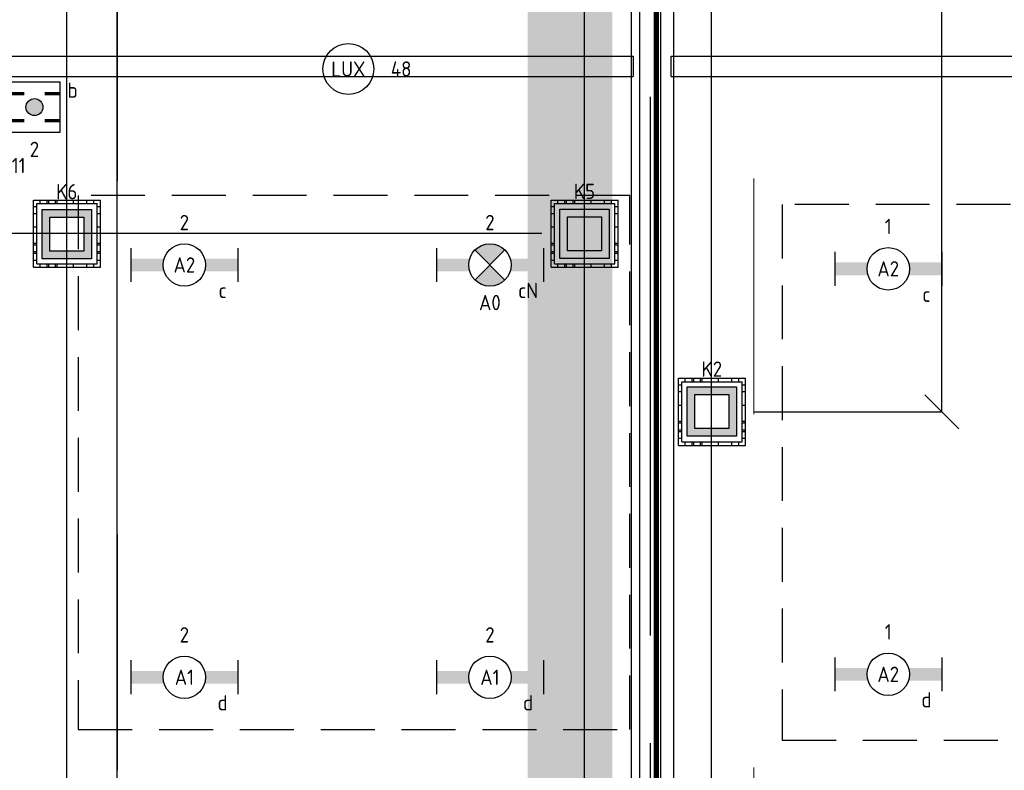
# Model space of a CAD drawing. Header units: millimetres. Extents: x -38032 to 104346, y -31182 to 78566.
# Tile 52 of 213: x 23783 to 29584, y 5500 to 9924. Entities that reach past the tile are written whole.
import ezdxf
from ezdxf.enums import TextEntityAlignment as Align

# ---------------------------------------------------------------- set-up
doc = ezdxf.new("R2010")
doc.units = ezdxf.units.MM
doc.header["$LTSCALE"] = 100
doc.header["$PDMODE"] = 1
for name, pattern in [('HIDDEN2', [4.7625, 3.175, -1.5875]), ('PHANTOM', [63.5, 31.75, -6.35, 6.35, -6.35, 6.35, -6.35]), ('STYLE_11', [5, 3.888855, -0.416718, 0.277786, -0.416641])]:
    doc.linetypes.add(name, pattern=pattern)
for name, color, linetype in [('AL$1A---_ALGEMEEN', 8, 'Continuous'), ('AL------_MAATVOERING', 2, 'Continuous'), ('BOUWKUNDIG', 8, 'Continuous'), ('EB6421--_ATTRIB', 2, 'Continuous'), ('EB6511--_ATTRIB', 2, 'Continuous'), ('EL6131--_KG', 3, 'Continuous'), ('EL6222--', 3, 'Continuous'), ('EL6311--', 3, 'Continuous'), ('EL6311--_meetgegevens LUX-waarden', 3, 'Continuous'), ('el6311--nv', 7, 'Continuous'), ('EL6421--', 3, 'Continuous'), ('kaderscheiding', 9, 'Continuous'), ('Kastenscheiding', 4, 'PHANTOM'), ('LICHT_TEXT018', 1, 'Continuous'), ('Tekening scheiding', 8, 'Continuous'), ('Vloerdoos', 3, 'Continuous'), ('Vloerdoos (OUD)', 3, 'Continuous'), ('wieland dozen', 3, 'Continuous')]:
    doc.layers.add(name, color=color, linetype=linetype)
doc.layers.add('stramien', color=1, linetype='Continuous', lineweight=9)
doc.layers.get('Vloerdoos').off()
doc.styles.add('BURO-018', font='iso.shx', dxfattribs={"height": 90})
doc.styles.get("Standard").update_dxf_attribs({"font": 'iso.shx'})
doc.dimstyles.new('STABICAD', dxfattribs={"dimscale": 100, "dimtxt": 1.8, "dimasz": 2, "dimexe": 0, "dimexo": 2.5, "dimgap": 1.5, "dimtad": 0, "dimdec": 0, "dimrnd": 10, "dimzin": 0, "dimdsep": 46, "dimtxsty": 'Standard', "dimblk1": 'OBLIQUE', "dimblk2": 'OBLIQUE', "dimsah": 1, "dimcen": -3, "dimadec": 0, "dimazin": 0, "dimtfac": 1, "dimtdec": 0, "dimtofl": 0, "dimtmove": 2, "dimatfit": 3, "dimfxl": 0, "dimtvp": 1.055556, "dimtolj": 1, "dimtzin": 0, "dimarcsym": 0})

# ---------------------------------------------------------------- blocks, each defined once
blk = doc.blocks.new('_Oblique')
at = {"color": 0, "linetype": 'ByBlock', "lineweight": -2}
blk.add_line((-0.5, -0.5), (0.5, 0.5), dxfattribs=at)
blk = doc.blocks.new('*D108')
at = {"layer": 'AL------_MAATVOERING', "color": 0, "lineweight": -2}
for p, q in [((24357.6, 4463.4), (24357.6, 14901.6)), ((27860, 14901.6), (24357.6, 14901.6)), ((27860, 4571.9), (27860, 14901.6))]:
    blk.add_line(p, q, dxfattribs=at)
at = {"layer": 'Defpoints', "color": 0}
for p in [(24357.6, 14901.6), (27860, 4321.9), (24357.6, 4213.4)]:
    blk.add_point(p, dxfattribs=at)
at = {"layer": 'AL------_MAATVOERING', "color": 0, "lineweight": -2, "xscale": 200, "yscale": 200, "zscale": 200, "rotation": 180}
blk.add_blockref('_Oblique', (24357.6, 14901.6), dxfattribs=at)
at = {"layer": 'AL------_MAATVOERING', "color": 0, "lineweight": -2, "xscale": 200, "yscale": 200, "zscale": 200}
blk.add_blockref('_Oblique', (27860, 14901.6), dxfattribs=at)
at = {"layer": 'AL------_MAATVOERING', "color": 0, "insert": (26108.8, 15091.6), "char_height": 180, "attachment_point": 5}
blk.add_mtext('\\A1;3500', dxfattribs=at)
blk = doc.blocks.new('*D111')
at = {"layer": 'AL------_MAATVOERING', "color": 0, "lineweight": -2}
for p, q in [((28110, 14300), (29215.6, 14300)), ((29215.6, 7613.4), (29215.6, 14300)), ((28110, 7613.4), (29215.6, 7613.4))]:
    blk.add_line(p, q, dxfattribs=at)
at = {"layer": 'Defpoints', "color": 0}
for p in [(27860, 14300), (29215.6, 14300), (27860, 7613.4)]:
    blk.add_point(p, dxfattribs=at)
at = {"layer": 'AL------_MAATVOERING', "color": 0, "lineweight": -2, "xscale": 200, "yscale": 200, "zscale": 200}
for p, rotation in [((29215.6, 14300), 90), ((29215.6, 7613.4), 270)]:
    blk.add_blockref('_Oblique', p, dxfattribs=dict(at, rotation=rotation))
at = {"layer": 'AL------_MAATVOERING', "color": 0, "insert": (29025.6, 10956.7), "char_height": 180, "attachment_point": 5, "rotation": 90}
blk.add_mtext('\\A1;6690', dxfattribs=at)
blk = doc.blocks.new('*D113')
at = {"layer": 'AL------_MAATVOERING', "color": 0, "lineweight": -2}
for p, q in [((26860, 14300), (19077.9, 14300)), ((19077.9, 8663.4), (19077.9, 14300)), ((26860, 8663.4), (19077.9, 8663.4))]:
    blk.add_line(p, q, dxfattribs=at)
at = {"layer": 'Defpoints', "color": 0}
for p in [(19077.9, 14300), (27110, 14300), (27110, 8663.4)]:
    blk.add_point(p, dxfattribs=at)
at = {"layer": 'AL------_MAATVOERING', "color": 0, "lineweight": -2, "xscale": 200, "yscale": 200, "zscale": 200}
for p, rotation in [((19077.9, 14300), 90), ((19077.9, 8663.4), 270)]:
    blk.add_blockref('_Oblique', p, dxfattribs=dict(at, rotation=rotation))
at = {"layer": 'AL------_MAATVOERING', "color": 0, "insert": (18887.9, 11481.7), "char_height": 180, "attachment_point": 5, "rotation": 90}
blk.add_mtext('\\A1;5640', dxfattribs=at)
blk = doc.blocks.new('*D114')
at = {"layer": 'AL------_MAATVOERING', "color": 0, "lineweight": -2}
for p, q in [((24357.6, 3763.4), (24357.6, 13946.4)), ((27110, 13946.4), (24357.6, 13946.4)), ((27110, 4492.2), (27110, 13946.4))]:
    blk.add_line(p, q, dxfattribs=at)
at = {"layer": 'Defpoints', "color": 0}
for p in [(24357.6, 13946.4), (27110, 4242.2), (24357.6, 3513.4)]:
    blk.add_point(p, dxfattribs=at)
at = {"layer": 'AL------_MAATVOERING', "color": 0, "lineweight": -2, "xscale": 200, "yscale": 200, "zscale": 200, "rotation": 180}
blk.add_blockref('_Oblique', (24357.6, 13946.4), dxfattribs=at)
at = {"layer": 'AL------_MAATVOERING', "color": 0, "lineweight": -2, "xscale": 200, "yscale": 200, "zscale": 200}
blk.add_blockref('_Oblique', (27110, 13946.4), dxfattribs=at)
at = {"layer": 'AL------_MAATVOERING', "color": 0, "insert": (25733.8, 14136.4), "char_height": 180, "attachment_point": 5}
blk.add_mtext('\\A1;2750', dxfattribs=at)
blk = doc.blocks.new('*D115')
at = {"layer": 'AL------_MAATVOERING', "color": 0, "lineweight": -2}
for p, q in [((24060, 13946.4), (23860, 13946.4)), ((24060, 4092.2), (24060, 13946.4)), ((24357.6, 3363.4), (24357.6, 13946.4)), ((24357.6, 13946.4), (24557.6, 13946.4))]:
    blk.add_line(p, q, dxfattribs=at)
at = {"layer": 'Defpoints', "color": 0}
for p in [(24357.6, 13946.4), (24060, 3842.2), (24357.6, 3113.4)]:
    blk.add_point(p, dxfattribs=at)
at = {"layer": 'AL------_MAATVOERING', "color": 0, "lineweight": -2, "xscale": 200, "yscale": 200, "zscale": 200}
blk.add_blockref('_Oblique', (24060, 13946.4), dxfattribs=at)
at = {"layer": 'AL------_MAATVOERING', "color": 0, "lineweight": -2, "xscale": 200, "yscale": 200, "zscale": 200, "rotation": 180}
blk.add_blockref('_Oblique', (24357.6, 13946.4), dxfattribs=at)
at = {"layer": 'AL------_MAATVOERING', "color": 0, "insert": (24038.3, 14150.9), "char_height": 180, "attachment_point": 5}
blk.add_mtext('\\A1;300', dxfattribs=at)
blk = doc.blocks.new('VLOERDOOS')
at = {"layer": 'Vloerdoos (OUD)'}
for p, q in [((0, 395), (395, 395)), ((0, 395), (0, 0)), ((0, 355), (20, 355)), ((20, 375), (20, 20)), ((20, 375), (375, 375)), ((40, 375), (40, 395)), ((80, 375), (80, 395)), ((90, 375), (90, 395)), ((130, 375), (130, 395)), ((140, 375), (140, 395)), ((235, 375), (235, 395)), ((315, 375), (315, 395)), ((355, 375), (355, 395)), ((375, 375), (375, 20)), ((375, 355), (395, 355)), ((395, 395), (395, 0)), ((0, 315), (20, 315)), ((0, 305), (20, 305)), ((375, 315), (395, 315)), ((375, 305), (395, 305)), ((0, 265), (20, 265)), ((0, 255), (20, 255)), ((375, 265), (395, 265)), ((375, 255), (395, 255)), ((0, 160), (20, 160)), ((375, 160), (395, 160)), ((0, 80), (20, 80)), ((375, 80), (395, 80)), ((0, 40), (20, 40)), ((0, 0), (395, 0)), ((20, 20), (375, 20)), ((40, 0), (40, 20)), ((80, 0), (80, 20)), ((90, 0), (90, 20)), ((130, 0), (130, 20)), ((140, 0), (140, 20)), ((235, 0), (235, 20)), ((315, 0), (315, 20)), ((355, 0), (355, 20)), ((375, 40), (395, 40))]:
    blk.add_line(p, q, dxfattribs=at)
blk = doc.blocks.new('E00414')
at = {"color": 0, "linetype": 'Continuous'}
for p, q in [((-2.9, -2.9), (-2.9, 2.9)), ((-2.9, 2.9), (2.9, 2.9)), ((2.9, 2.9), (2.9, -2.9)), ((-2, 2), (2, 2)), ((-2, -2), (-2, 2)), ((2, 2), (2, -2)), ((2, -2), (-2, -2)), ((2.9, -2.9), (-2.9, -2.9))]:
    blk.add_line(p, q, dxfattribs=at)
at = {"color": 0}
for points in [[(-2.9, 2.9), (2.9, 2.9), (-2, 2), (2, 2)], [(-2, -2), (-2.9, -2.9), (-2, 2), (-2.9, 2.9)], [(2, 2), (2.9, 2.9), (2, -2), (2.9, -2.9)], [(2, -2), (2.9, -2.9), (-2, -2), (-2.9, -2.9)]]:
    blk.add_solid(points, dxfattribs=at)
at = {"color": 0, "linetype": 'Continuous', "style": 'BURO-018'}
for tag, p in [('E_GKAST', (0, 8)), ('E_GROEP', (0, 5)), ('E_SGROEP', (4.5, 5))]:
    blk.add_attdef(tag, text='', height=1.8, dxfattribs=at).set_placement(p, align=Align.MIDDLE)
at = {"color": 0, "linetype": 'Continuous', "style": 'BURO-018', "flags": 1}
for tag, p in [('E_VERMCODE', (13, 5)), ('E_MATCODE', (0, 0))]:
    blk.add_attdef(tag, text='', height=1.8, dxfattribs=at).set_placement(p, align=Align.MIDDLE)
blk = doc.blocks.new('A$C607426BE')
at = {"layer": 'kaderscheiding', "const_width": 500}
blk.add_lwpolyline([(-72179.6, -16016.3), (-72179.6, 82805.5)], dxfattribs=at)
blk = doc.blocks.new('1115B6630')
at = {"color": 0}
for p, q in [((-6.3, 2), (-6.3, -2)), ((6.3, 2), (6.3, -2))]:
    blk.add_line(p, q, dxfattribs=at)
at = {"color": 0, "linetype": 'Continuous'}
blk.add_circle((0, 0), 2.5, dxfattribs=at)
at = {"color": 0}
for points in [[(-2.5, 0.75), (-6.3, 0.75), (-2.5, -0.75), (-6.3, -0.75)], [(2.5, 0.75), (6.3, 0.75), (2.5, -0.75), (6.3, -0.75)]]:
    blk.add_solid(points, dxfattribs=at)
at = {"color": 0, "linetype": 'Continuous', "style": 'BURO-018'}
for tag, p in [('E_GKAST', (0, 8)), ('E_GROEP', (0, 5)), ('E_SGROEP', (4.5, 5)), ('E_ARMCODE', (0, 0)), ('E_SLET', (4.5, -3))]:
    blk.add_attdef(tag, text='', height=1.8, dxfattribs=at).set_placement(p, align=Align.MIDDLE)
blk = doc.blocks.new('E00497')
at = {"color": 0}
for p, q in [((0, 0.75), (1, 2)), ((1, -2), (1, 2)), ((0, 0.75), (-1.5, 0.75)), ((0, -0.75), (0, 0.75)), ((-1.5, -0.75), (0, -0.75)), ((0, -0.75), (1, -2))]:
    blk.add_line(p, q, dxfattribs=at)
blk.add_line((-1.5, 0.75), (-1.5, -0.75))
blk.add_circle((0, 0), 2.84, dxfattribs=at)
at = {"color": 0, "linetype": 'Continuous', "style": 'BURO-018'}
blk.add_attdef('E_TEXT1', text='', height=1.8, dxfattribs=at).set_placement((0, 4.5), align=Align.MIDDLE)
at = {"color": 0, "linetype": 'Continuous', "style": 'BURO-018', "flags": 1}
blk.add_attdef('E_MATCODE', text='', height=1.8, dxfattribs=at).set_placement((0, 0), align=Align.MIDDLE)
blk = doc.blocks.new('E00018')
at = {"color": 0, "linetype": 'Continuous'}
for p, q in [((-1.77, -1.77), (1.77, 1.77)), ((1.77, -1.77), (-1.77, 1.77))]:
    blk.add_line(p, q, dxfattribs=at)
at = {"color": 0, "linetype": 'Continuous', "const_width": 2.5}
for points in [[(-0.88, 0.88, -0.198912), (0, 1.25, -0.198912), (0.88, 0.88, -1)], [(-0.88, -0.88, 0.198912), (0, -1.25, 0.198912), (0.88, -0.88, 1)]]:
    blk.add_lwpolyline(points, format="xyb", dxfattribs=at)
blk = doc.blocks.new('1115B6630-NO1')
at = {"color": 0}
for p, q in [((-6.3, 2), (-6.3, -2)), ((6.3, 2), (6.3, -2))]:
    blk.add_line(p, q, dxfattribs=at)
at = {"color": 0, "linetype": 'Continuous'}
blk.add_circle((0, 0), 2.5, dxfattribs=at)
at = {"color": 0}
for points in [[(-2.5, 0.75), (-6.3, 0.75), (-2.5, -0.75), (-6.3, -0.75)], [(2.5, 0.75), (6.3, 0.75), (2.5, -0.75), (6.3, -0.75)]]:
    blk.add_solid(points, dxfattribs=at)
at = {"color": 0, "zscale": 50}
blk.add_blockref('E00018', (0, 0), dxfattribs=at)
at = {"color": 0, "linetype": 'Continuous', "style": 'BURO-018'}
for tag, p in [('E_GKAST', (0, 8)), ('E_GROEP', (0, 5)), ('E_SGROEP', (4.5, 5)), ('E_ARMCODE', (0, 0)), ('E_SLET', (4.5, -3))]:
    blk.add_attdef(tag, text='', height=1.8, dxfattribs=at).set_placement(p, align=Align.MIDDLE)
blk = doc.blocks.new('E-GK-GTC-783C')
at = {"color": 0, "linetype": 'Continuous'}
for p, q in [((-0.5, 60), (0.5, 60)), ((-0.5, -60), (0.5, -60))]:
    blk.add_line(p, q, dxfattribs=at)
blk = doc.blocks.new('E00404')
blk.add_hatch(color=0).paths.add_polyline_path([(-1, 0, 1), (1, 0, 1)])
at = {"color": 0}
for p, q in [((-3, -3), (-3, 3)), ((-3, 3), (3, 3)), ((3, 3), (3, -3)), ((3, -3), (-3, -3))]:
    blk.add_line(p, q, dxfattribs=at)
at = {"color": 0, "const_width": 0.4}
for points in [[(-3, 1.6), (-1.2, 1.6)], [(1.2, 1.6), (3, 1.6)], [(-3, -1.6), (-1.2, -1.6)], [(1.2, -1.6), (3, -1.6)]]:
    blk.add_lwpolyline(points, dxfattribs=at)
at = {"color": 0}
blk.add_circle((0, 0), 1, dxfattribs=at)
at = {"color": 0, "linetype": 'Continuous', "style": 'BURO-018'}
for tag, p in [('E_GKAST', (0, 8)), ('E_GROEP', (0, 5)), ('E_SGROEP', (4.5, 5)), ('E_SLET1', (-4.5, 2)), ('E_SLET2', (4.5, 2))]:
    blk.add_attdef(tag, text='', height=1.8, dxfattribs=at).set_placement(p, align=Align.MIDDLE)
at = {"color": 0, "linetype": 'Continuous', "style": 'BURO-018', "flags": 1}
blk.add_attdef('E_MATCODE', text='', height=1.8, dxfattribs=at).set_placement((0, 0), align=Align.MIDDLE)
blk = doc.blocks.new('E-GK-END-78')
at = {"color": 0, "linetype": 'Continuous'}
blk.add_line((0, 60), (0, -60), dxfattribs=at)
blk = doc.blocks.new('200254 W 212 3 04-12-2007')
at = {"layer": 'AL$1A---_ALGEMEEN'}
for points in [[(-8638, -10982.5), (-8763, -10982.5), (-8763, -21755.3), (-8638, -21741.3)], [(-8813, -21025), (-12214, -21025), (-12214, -21631.9), (-17614, -21631.9), (-17614, -22238.8), (-18524, -22238.8), (-22964, -22238.8), (-22964, -12100), (-19394, -12100), (-19394, -11315), (-8813, -11315)], [(6787, -19430.1), (6787, -11630.1), (-8563, -11630.1), (-8563, -20630.1), (-3213, -20630.1), (-3213, -20030.1), (2187, -20030.1), (2187, -19430.1)]]:
    blk.add_lwpolyline(points, close=True, dxfattribs=at)
at = {"layer": 'stramien', "linetype": 'STYLE_11', "ltscale": 50}
for p, q in [((-11839, -41013.6), (-11839, 36216.4)), ((-8089, -38914.6), (-8089, 36030))]:
    blk.add_line(p, q, dxfattribs=at)
blk = doc.blocks.new('080101-lux')
at = {"color": 0, "linetype": 'Continuous'}
blk.add_circle((0, 0), 3, dxfattribs=at)
at = {"color": 0, "linetype": 'Continuous', "style": 'BURO-018', "flags": 1}
for tag, p in [('E_ID', (0, 0)), ('E_NUMMER', (0, -5))]:
    blk.add_attdef(tag, p, '', height=1.8, dxfattribs=at)
at = {"color": 0, "linetype": 'Continuous', "style": 'BURO-018'}
blk.add_attdef('E_TEXT', text='', height=1.8, dxfattribs=at).set_placement((0, 0), align=Align.MIDDLE)
blk.add_attdef('E_KODE', text='', height=1.8, dxfattribs=at).set_placement((5, 0), align=Align.MIDDLE_LEFT)

msp = doc.modelspace()

# ---------------------------------------------------------------- block references
at = {"layer": 'Tekening scheiding'}
msp.add_blockref('A$C607426BE', (99205, -14915.5), dxfattribs=at)

# ---------------------------------------------------------------- next in the draw order: block references
at = {"layer": 'BOUWKUNDIG'}
msp.add_blockref('200254 W 212 3 04-12-2007', (36198, 24986.5), dxfattribs=at)

# ---------------------------------------------------------------- next in the draw order: linework, layer by layer
at = {"layer": 'EB6511--_ATTRIB', "const_width": 30}
msp.add_lwpolyline([(19708, 25537.6), (29397.9, 25537.6), (29397.9, 23309.5), (27533.8, 23309.5), (27533.8, 3052.6), (26473.1, 2935.7), (26555, 2550.2), (25970.4, 2456.7), (26005.5, 2129.5), (22931, 1779), (22884.2, 2117.9), (22264.6, 2117.9), (22217.8, 2363.2), (-4110.6, -508.6), (-4110.6, 12854.7), (-2391.5, 12854.7), (-2391.5, 16816), (9785.1, 16816), (9785.1, 46760.6), (17022, 46760.6)], dxfattribs=at)
at = {"layer": 'Kastenscheiding'}
msp.add_line((27499.7, -55.7), (27499.7, 23190.9), dxfattribs=at)
at = {"layer": 'LICHT_TEXT018', "linetype": 'HIDDEN2'}
for points in [[(24128.5, 5741.5), (27378.5, 5741.5), (27378.5, 8888.4), (24128.5, 8888.4)], [(28275.3, 5677.7), (31525.3, 5677.7), (31525.3, 8834.3), (28275.3, 8834.3)]]:
    msp.add_lwpolyline(points, close=True, dxfattribs=at)

# ---------------------------------------------------------------- next in the draw order: block references
at = {"layer": 'EL6131--_KG'}
for p, xscale in [((22008.1, 9648.9), 10777.15861854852), ((29801.5, 9648.9), 4358.469887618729)]:
    msp.add_blockref('E-GK-GTC-783C', p, dxfattribs=dict(at, xscale=xscale))
msp.add_blockref('E-GK-END-78', (27396.7, 9648.9), dxfattribs=at)
at = {"layer": 'EL6131--_KG', "rotation": 180}
msp.add_blockref('E-GK-END-78', (27622.2, 9648.9), dxfattribs=at)
at = {"layer": 'EL6222--'}
ref = msp.add_blockref('E00414', (24060.6, 8660.4), dxfattribs=dict(at, xscale=50, yscale=50, zscale=50))
ref.add_attrib('E_GROEP', 'K6', dxfattribs={"layer": '0', "color": 1, "linetype": 'Continuous', "height": 90, "style": 'BURO-018'}).set_placement((24060.6, 8910.4), align=Align.MIDDLE)
ref = msp.add_blockref('E00414', (27110.6, 8662.4), dxfattribs=dict(at, xscale=50, yscale=50, zscale=50))
ref.add_attrib('E_GROEP', 'K5', dxfattribs={"layer": '0', "color": 1, "linetype": 'Continuous', "height": 90, "style": 'BURO-018'}).set_placement((27110.6, 8912.4), align=Align.MIDDLE)
ref = msp.add_blockref('E00414', (27860.6, 7614.9), dxfattribs=dict(at, xscale=50, yscale=50, zscale=50))
ref.add_attrib('E_GROEP', 'K2', dxfattribs={"layer": '0', "color": 1, "linetype": 'Continuous', "height": 90, "style": 'BURO-018'}).set_placement((27860.6, 7864.9), align=Align.MIDDLE)
at = {"layer": 'EL6311--'}
ref = msp.add_blockref('1115B6630', (24753.5, 8478.4), dxfattribs=dict(at, xscale=50, yscale=50, zscale=50))
ref.add_attrib('E_ARMCODE', 'A2', dxfattribs={"layer": '0', "color": 1, "linetype": 'Continuous', "height": 90, "style": 'BURO-018'}).set_placement((24753.5, 8478.4), align=Align.MIDDLE)
ref.add_attrib('E_SLET', 'c', dxfattribs={"layer": '0', "color": 1, "linetype": 'Continuous', "height": 90, "style": 'BURO-018'}).set_placement((24978.5, 8328.4), align=Align.MIDDLE)
ref.add_attrib('E_GROEP', '2', dxfattribs={"layer": '0', "color": 1, "linetype": 'Continuous', "height": 90, "style": 'BURO-018'}).set_placement((24753.5, 8728.4), align=Align.MIDDLE)
ref = msp.add_blockref('1115B6630', (28900.3, 8455.7), dxfattribs=dict(at, xscale=50, yscale=50, zscale=50))
ref.add_attrib('E_ARMCODE', 'A2', dxfattribs={"layer": '0', "color": 1, "linetype": 'Continuous', "height": 90, "style": 'BURO-018'}).set_placement((28900.3, 8455.7), align=Align.MIDDLE)
ref.add_attrib('E_SLET', 'c', dxfattribs={"layer": '0', "color": 1, "linetype": 'Continuous', "height": 90, "style": 'BURO-018'}).set_placement((29125.3, 8305.7), align=Align.MIDDLE)
ref.add_attrib('E_GROEP', '1', dxfattribs={"layer": '0', "color": 1, "linetype": 'Continuous', "height": 90, "style": 'BURO-018'}).set_placement((28900.3, 8705.7), align=Align.MIDDLE)
ref = msp.add_blockref('1115B6630', (24753.5, 6048.4), dxfattribs=dict(at, xscale=50, yscale=50, zscale=50))
ref.add_attrib('E_ARMCODE', 'A1', dxfattribs={"layer": '0', "color": 1, "linetype": 'Continuous', "height": 90, "style": 'BURO-018'}).set_placement((24753.5, 6048.4), align=Align.MIDDLE)
ref.add_attrib('E_SLET', 'd', dxfattribs={"layer": '0', "color": 1, "linetype": 'Continuous', "height": 90, "style": 'BURO-018'}).set_placement((24978.5, 5898.4), align=Align.MIDDLE)
ref.add_attrib('E_GROEP', '2', dxfattribs={"layer": '0', "color": 1, "linetype": 'Continuous', "height": 90, "style": 'BURO-018'}).set_placement((24753.5, 6298.4), align=Align.MIDDLE)
ref = msp.add_blockref('1115B6630', (26553.5, 6048.4), dxfattribs=dict(at, xscale=50, yscale=50, zscale=50))
ref.add_attrib('E_ARMCODE', 'A1', dxfattribs={"layer": '0', "color": 1, "linetype": 'Continuous', "height": 90, "style": 'BURO-018'}).set_placement((26553.5, 6048.4), align=Align.MIDDLE)
ref.add_attrib('E_SLET', 'd', dxfattribs={"layer": '0', "color": 1, "linetype": 'Continuous', "height": 90, "style": 'BURO-018'}).set_placement((26778.5, 5898.4), align=Align.MIDDLE)
ref.add_attrib('E_GROEP', '2', dxfattribs={"layer": '0', "color": 1, "linetype": 'Continuous', "height": 90, "style": 'BURO-018'}).set_placement((26553.5, 6298.4), align=Align.MIDDLE)
ref = msp.add_blockref('1115B6630', (28900.3, 6066), dxfattribs=dict(at, xscale=50, yscale=50, zscale=50))
ref.add_attrib('E_ARMCODE', 'A2', dxfattribs={"layer": '0', "color": 1, "linetype": 'Continuous', "height": 90, "style": 'BURO-018'}).set_placement((28900.3, 6066), align=Align.MIDDLE)
ref.add_attrib('E_SLET', 'd', dxfattribs={"layer": '0', "color": 1, "linetype": 'Continuous', "height": 90, "style": 'BURO-018'}).set_placement((29125.3, 5916), align=Align.MIDDLE)
ref.add_attrib('E_GROEP', '1', dxfattribs={"layer": '0', "color": 1, "linetype": 'Continuous', "height": 90, "style": 'BURO-018'}).set_placement((28900.3, 6316), align=Align.MIDDLE)
at = {"layer": 'EL6311--_meetgegevens LUX-waarden'}
ref = msp.add_blockref('080101-lux', (25719.7, 9633.5), dxfattribs=dict(at, xscale=50, yscale=50, zscale=50))
ref.add_attrib('E_TEXT', 'LUX', dxfattribs={"layer": '0', "color": 1, "linetype": 'Continuous', "height": 90, "style": 'BURO-018'}).set_placement((25719.7, 9633.5), align=Align.MIDDLE)
ref.add_attrib('E_KODE', '48', dxfattribs={"layer": '0', "color": 1, "linetype": 'Continuous', "height": 90, "style": 'BURO-018'}).set_placement((25969.7, 9633.5), align=Align.MIDDLE_LEFT)
at = {"layer": 'el6311--nv'}
ref = msp.add_blockref('1115B6630-NO1', (26553.5, 8478.4), dxfattribs=dict(at, xscale=50, yscale=50, zscale=50))
ref.add_attrib('E_ARMCODE', 'A0', dxfattribs={"layer": '0', "color": 1, "linetype": 'Continuous', "height": 90, "style": 'BURO-018'}).set_placement((26553.5, 8256.9), align=Align.MIDDLE)
ref.add_attrib('E_SLET', 'cN', dxfattribs={"layer": '0', "color": 1, "linetype": 'Continuous', "height": 90, "style": 'BURO-018'}).set_placement((26778.5, 8328.4), align=Align.MIDDLE)
ref.add_attrib('E_GROEP', '2', dxfattribs={"layer": '0', "color": 1, "linetype": 'Continuous', "height": 90, "style": 'BURO-018'}).set_placement((26553.5, 8728.4), align=Align.MIDDLE)
at = {"layer": 'EL6421--'}
ref = msp.add_blockref('E00497', (23552.1, 9064.7), dxfattribs=dict(at, xscale=50, yscale=50, zscale=50, rotation=270))
ref.add_attrib('E_TEXT1', '11', dxfattribs={"layer": 'EB6421--_ATTRIB', "color": 1, "linetype": 'Continuous', "height": 90, "style": 'BURO-018'}).set_placement((23777.1, 9064.7), align=Align.MIDDLE)
at = {"layer": 'Vloerdoos', "rotation": 90}
for p in [(24259.3, 8465.5), (27309.3, 8465.5), (28059.3, 7415.5)]:
    msp.add_blockref('VLOERDOOS', p, dxfattribs=at)
at = {"layer": 'wieland dozen'}
ref = msp.add_blockref('E00404', (23870.1, 9408.8), dxfattribs=dict(at, xscale=50, yscale=50, zscale=50))
ref.add_attrib('E_GROEP', '2', dxfattribs={"layer": '0', "color": 1, "linetype": 'Continuous', "height": 90, "style": 'BURO-018'}).set_placement((23870.1, 9159.7), align=Align.MIDDLE)
ref.add_attrib('E_SLET2', 'b', dxfattribs={"layer": '0', "color": 1, "linetype": 'Continuous', "height": 90, "style": 'BURO-018'}).set_placement((24095.1, 9508.8), align=Align.MIDDLE)
ref.add_attrib('E_SLET1', 'a', dxfattribs={"layer": '0', "color": 1, "linetype": 'Continuous', "height": 90, "style": 'BURO-018'}).set_placement((23645.1, 9508.8), align=Align.MIDDLE)

# ---------------------------------------------------------------- next in the draw order: dimensions: what is measured, and where the dimension line sits
at = {"layer": 'AL------_MAATVOERING'}
for base, p1, p2, picture, middle in [((24357.6, 14901.6), (27860, 4321.9), (24357.6, 4213.4), '*D108', (26108.8, 15091.6)), ((24357.6, 13946.4), (27110, 4242.2), (24357.6, 3513.4), '*D114', (25733.8, 14136.4))]:
    dim = msp.add_linear_dim(base=base, p1=p1, p2=p2, dimstyle='STABICAD', dxfattribs=at)
    dim.commit()
    dim.dimension.update_dxf_attribs({"geometry": picture, "text_midpoint": middle})
for base, p1, p2, picture, middle in [((19077.9, 14300), (27110, 8663.4), (27110, 14300), '*D113', (18887.9, 11481.7)), ((29215.6, 14300), (27860, 7613.4), (27860, 14300), '*D111', (29025.6, 10956.7))]:
    dim = msp.add_linear_dim(base=base, p1=p1, p2=p2, angle=90, dimstyle='STABICAD', dxfattribs=at)
    dim.commit()
    dim.dimension.update_dxf_attribs({"geometry": picture, "text_midpoint": middle})
dim = msp.add_linear_dim(base=(24357.6, 13946.4), p1=(24060, 3842.2), p2=(24357.6, 3113.4), dimstyle='STABICAD', dxfattribs=at)
dim.commit()
dim.dimension.update_dxf_attribs({"geometry": '*D115', "text_midpoint": (24038.3, 14150.9), "dimtype": 160})

doc.saveas('drawing.dxf')
